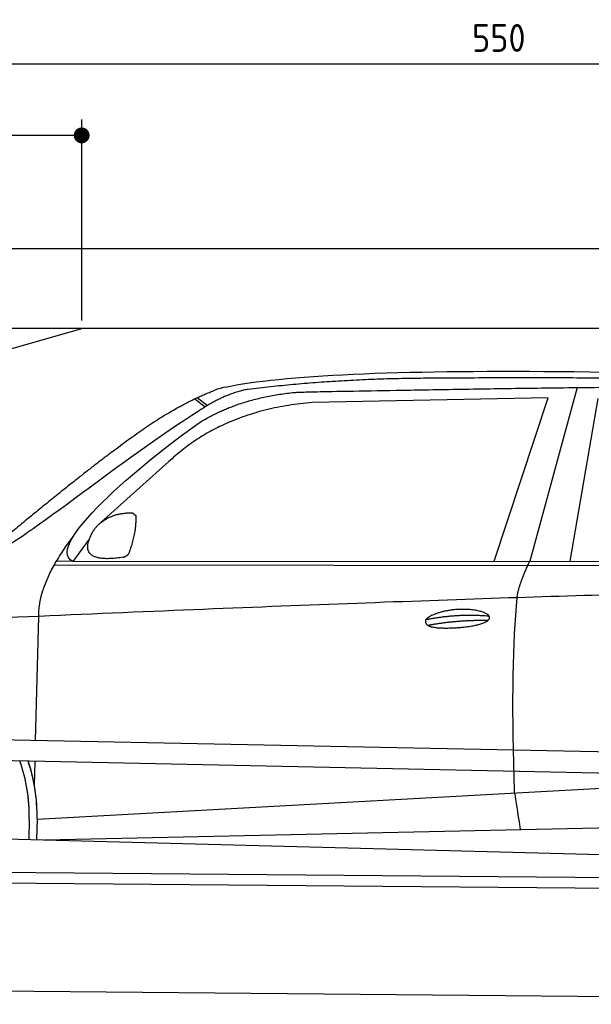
# Model space of a CAD drawing. Header units: millimetres. Extents: x -411 to 6777, y 0 to 6427.
# Tile 4 of 6: x 1744 to 3183, y 3950 to 6427. Entities that reach past the tile are written whole.
import ezdxf

# ---------------------------------------------------------------- set-up
doc = ezdxf.new("R2010")
doc.units = ezdxf.units.MM
doc.layers.add('4', color=3, linetype='Continuous')
for name, color, linetype, lineweight in [('car', 10, 'Continuous', 25), ('Freiraum', 7, 'Continuous', 25), ('Plattform', 7, 'Continuous', 25)]:
    doc.layers.add(name, color=color, linetype=linetype, lineweight=lineweight)
doc.styles.get("Standard").update_dxf_attribs({"font": 'ISOCP.SHX'})
doc.dimstyles.new('GEN-ISO', dxfattribs={"dimscale": 20, "dimtxt": 3.5, "dimasz": 2, "dimexe": 2, "dimexo": 1, "dimgap": 1.5, "dimtad": 1, "dimdec": 1, "dimlfac": 0.1, "dimdsep": 46, "dimtxsty": 'STANDARD', "dimblk": 'PUNKT', "dimcen": 2, "dimclrd": 256, "dimclre": 256, "dimclrt": 2, "dimadec": 0, "dimazin": 0, "dimtp": 0.1, "dimtm": 0.1, "dimtfac": 0.71, "dimtdec": 1, "dimtmove": 2, "dimatfit": 3, "dimldrblk": 'PUNKT', "dimfxl": 2, "dimtolj": 1, "dimarcsym": 0})

# ---------------------------------------------------------------- blocks, each defined once
blk = doc.blocks.new('PUNKT')
at = {"layer": '4', "color": 0, "linetype": 'ByBlock'}
blk.add_line((-0.5, 0), (-1, 0), dxfattribs=at)
at = {"layer": '4', "color": 0, "linetype": 'ByBlock', "const_width": 0.5}
blk.add_lwpolyline([(-0.25, 0, 1), (0.25, 0, 1)], format="xyb", close=True, dxfattribs=at)
blk = doc.blocks.new('*D118')
at = {"layer": '4', "lineweight": -2, "transparency": 16777216}
for p, q in [((200, 5670), (200, 6355.8)), ((5700, 5820.9), (5700, 6355.8)), ((240, 6315.8), (5660, 6315.8))]:
    blk.add_line(p, q, dxfattribs=at)
at = {"layer": 'Defpoints', "color": 0, "transparency": 16777216}
for p in [(5700, 6315.8), (5700, 5800.9), (200, 5650)]:
    blk.add_point(p, dxfattribs=at)
at = {"layer": '4', "lineweight": -2, "transparency": 16777216, "xscale": 40, "yscale": 40, "zscale": 40, "rotation": 180}
blk.add_blockref('PUNKT', (200, 6315.8), dxfattribs=at)
at = {"layer": '4', "lineweight": -2, "transparency": 16777216, "xscale": 40, "yscale": 40, "zscale": 40}
blk.add_blockref('PUNKT', (5700, 6315.8), dxfattribs=at)
at = {"layer": '4', "color": 2, "transparency": 16777216, "insert": (2950, 6380.8), "char_height": 70, "attachment_point": 5}
blk.add_mtext('550', dxfattribs=at)
blk = doc.blocks.new('Car')
at = {"layer": 'car'}
for p, q in [((3096.8, 5530.1), (2981.5, 5092.1)), ((3023.7, 5503.7), (2430, 5486.4)), ((2891.5, 5091.3), (3023.7, 5503.7)), ((3083.2, 5093.1), (3150.2, 5502.9)), ((2134.7, 5493.1), (2160.8, 5472.8)), ((2140.5, 5495.9), (2166.1, 5476)), ((2070.5, 5334.4), (1901.1, 5180.5)), ((1871.9, 5137), (1831.3, 5081)), ((1831.3, 5081), (4483.1, 5106.7)), ((1784.4, 5071.7), (4427.6, 5092.7)), ((1831.3, 5081), (1790.1, 5081.7)), ((1741.3, 4629.5), (1746.6, 4942)), ((1739.4, 4516.5), (1740.4, 4577.1)), ((1739.4, 4516.5), (1740.4, 4577.1)), ((1746.7, 4431.9), (3615.6, 4551.2)), ((1746.7, 4431.9), (2770.2, 4497.2)), ((1766.5, 4380), (3651.9, 4438.6)), ((1727, 4431.1), (1726.2, 4380.7)), ((1746.7, 4431.9), (1745.9, 4380.4)), ((1668, 4381.7), (3717, 4347))]:
    blk.add_line(p, q, dxfattribs=at)
for centre, radius, start, end in [((2249, 5352.8), 174.5, 102.8736, 113.54), ((1322.3, 4437.7), 404.8, 359.0666, 20.2174), ((1322.5, 4437.9), 424.2, 359.1908, 19.1882), ((1322.5, 4437.9), 424.2, 10.6728, 19.1882), ((1322.5, 4437.9), 404.6, 359.0315, 10.2025), ((1322.5, 4437.9), 424.2, 359.1908, 9.6942)]:
    blk.add_arc(centre, radius, start, end, dxfattribs=at)
for points, degree in [([(2210.1, 5522.9), (2497.2, 5587.1), (3382.3, 5582), (4554.8, 5529.4)], 3), ([(2740.6, 5550.1), (2497.8, 5547.8), (2268.7, 5517.9)], 2), ([(3704.9, 5544.3), (3356.5, 5560.5), (2740.6, 5550.1)], 2), ([(1927.4, 5357.4), (2067.5, 5468.9), (2179.3, 5512.7)], 2), ([(2268.7, 5517.9), (2212.5, 5508.3), (2144.5, 5462.4)], 2), ([(2151.1, 5435.8), (2244.4, 5494.3), (2379.8, 5510.7)], 2), ([(2430, 5486.4), (2206.1, 5465), (2070.5, 5334.4)], 2), ([(1631.4, 5103.7), (1667.1, 5100.2), (1967, 5351.8), (2144.5, 5462.4)], 3), ([(1831.3, 5081), (1747.9, 5120.3), (2039.7, 5359.3), (2151.1, 5435.8)], 3), ([(1927.4, 5357.4), (1846.8, 5296.2), (1745.2, 5211.8), (1616.9, 5105.4), (1622.8, 5103.5)], 4), ([(1938.8, 5199.7), (1967.5, 5205.7), (1980.4, 5204.6)], 2), ([(1980.4, 5204.6), (1986.5, 5198.6), (1988.9, 5198.5)], 2), ([(1880, 5154.8), (1896.2, 5185.2), (1938.8, 5199.7)], 2), ([(1971, 5100.4), (1991.9, 5153.6), (1988.9, 5198.5)], 2), ([(1957.6, 5092.6), (1835.5, 5072.7), (1880, 5154.8)], 2), ([(1746.6, 4942), (1743.4, 5025.6), (1831.3, 5143.7)], 2), ([(1957.6, 5092.6), (1963.6, 5094.4), (1971, 5100.4)], 2), ([(2950.4, 4999.9), (2953.2, 5031), (2981.5, 5092.1)], 2), ([(4702.4, 5037), (3825.7, 5057.4), (1393.7, 4922.9)], 2), ([(2720.8, 4942.6), (2796.2, 4959.4), (2879.7, 4953.7)], 2), ([(2725.9, 4928.7), (2799.9, 4943.3), (2877.8, 4942.6)], 2)]:
    blk.add_open_spline(points, degree=degree, dxfattribs=at)
for points, degree, knots in [([(2379.8, 5510.7), (2406.4, 5513), (2545.8, 5516.1), (3567, 5545.6), (4187.3, 5544.9), (4644.2, 5376.4), (4622.1, 5202.6)], 4, [0.0821318, 0.0821318, 0.0821318, 0.0821318, 0.0821318, 0.258851, 0.508851, 1, 1, 1, 1, 1]), ([(2948.7, 4508.6), (2948.1, 4522.2), (2947.5, 4535.5), (2947, 4548.7), (2939.7, 4738.5), (2940.8, 4888.9), (2950.4, 4999.9)], 3, [0, 0, 0, 0, 0.064923, 0.064923, 0.064923, 1, 1, 1, 1]), ([(2720.8, 4942.6), (2725, 4947.6), (2746, 4964), (2828.7, 4984.1), (2944, 4948), (2835.4, 4919.4), (2750.6, 4920.1), (2716.2, 4923.6), (2720.8, 4942.6)], 5, [0, 0, 0, 0, 0, 0, 0.300106, 0.500106, 0.700106, 1, 1, 1, 1, 1, 1]), ([(2948.7, 4508.6), (2949.4, 4504), (2950.1, 4499.5), (2950.8, 4495.1), (2951.4, 4491.1), (2952, 4487.2), (2952.6, 4483.5), (2957.4, 4453.3), (2961.2, 4431.3), (2963.8, 4417.2)], 3, [-0.000011, -0.000011, -0.000011, -0.000011, 0.107576, 0.107576, 0.107576, 0.206414, 0.206414, 0.206414, 1, 1, 1, 1])]:
    blk.add_open_spline(points, degree=degree, knots=knots, dxfattribs=at)
blk = doc.blocks.new('_Dot')
at = {"color": 0, "linetype": 'ByBlock', "lineweight": -2}
blk.add_line((-0.5, 0), (-1, 0), dxfattribs=at)
at = {"color": 0, "linetype": 'ByBlock', "const_width": 0.5}
blk.add_lwpolyline([(-0.25, 0, 1), (0.25, 0, 1)], format="xyb", close=True, dxfattribs=at)
blk = doc.blocks.new('*D124')
at = {"layer": '4', "lineweight": -2, "transparency": 16777216}
for p, q in [((200, 5670), (200, 6175.7)), ((1899.7, 5670), (1899.7, 6175.7)), ((1859.7, 6135.7), (240, 6135.7))]:
    blk.add_line(p, q, dxfattribs=at)
at = {"layer": 'Defpoints', "color": 0, "transparency": 16777216}
for p in [(200, 6135.7), (200, 5650), (1899.7, 5650)]:
    blk.add_point(p, dxfattribs=at)
at = {"layer": '4', "lineweight": -2, "transparency": 16777216, "xscale": 40, "yscale": 40, "zscale": 40, "rotation": 180}
blk.add_blockref('_Dot', (200, 6135.7), dxfattribs=at)
at = {"layer": '4', "lineweight": -2, "transparency": 16777216, "xscale": 40, "yscale": 40, "zscale": 40}
blk.add_blockref('_Dot', (1899.7, 6135.7), dxfattribs=at)
at = {"layer": '4', "color": 2, "transparency": 16777216, "insert": (1049.8, 6200.7), "char_height": 70, "attachment_point": 5}
blk.add_mtext('170', dxfattribs=at)
blk = doc.blocks.new('Plattform OG 6200 550')
at = {"layer": 'Plattform'}
for p, q in [((5482.3, 4539.6), (348.5, 4642)), ((5481.2, 4483.6), (347.5, 4591)), ((440.2, 4293.6), (5395, 4250.4)), ((446, 4266.5), (5394.8, 4223.4)), ((5437.5, 3950), (372.6, 3994.2))]:
    blk.add_line(p, q, dxfattribs=at)
blk = doc.blocks.new('Gebäude_370_GT175')
for p, q in [((5900, 5850), (0, 5850)), ((5700, 5650), (200, 5650))]:
    blk.add_line(p, q)
at = {"layer": 'Freiraum'}
blk.add_lwpolyline([(200, 5400), (350, 5400), (350, 5250), (499.8, 5250), (1900, 5650)], dxfattribs=at)

msp = doc.modelspace()

# ---------------------------------------------------------------- block references
msp.add_blockref('Gebäude_370_GT175', (0, 0))
at = {"layer": 'car', "rotation": 359.4752422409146}
msp.add_blockref('Car', (0, 0), dxfattribs=at)
at = {"layer": 'Plattform'}
msp.add_blockref('Plattform OG 6200 550', (0, 0), dxfattribs=at)

# ---------------------------------------------------------------- dimensions: what is measured, and where the dimension line sits
at = {"layer": '4'}
for base, p1, p2, override, picture, middle in [((5700, 6315.8), (200, 5650), (5700, 5800.88), {"dimtdec": 3, "dimtolj": 0}, '*D118', (2950, 6380.8)), ((200, 6135.7), (1899.68, 5650), (200, 5650), {"dimblk1": 'Dot', "dimblk2": 'Dot', "dimsah": 1, "dimtdec": 3, "dimtolj": 0}, '*D124', (1049.84, 6200.7))]:
    dim = msp.add_linear_dim(base=base, p1=p1, p2=p2, dimstyle='GEN-ISO', override=override, dxfattribs=at)
    dim.commit()
    dim.dimension.update_dxf_attribs({"geometry": picture, "text_midpoint": middle})

doc.saveas('drawing.dxf')
